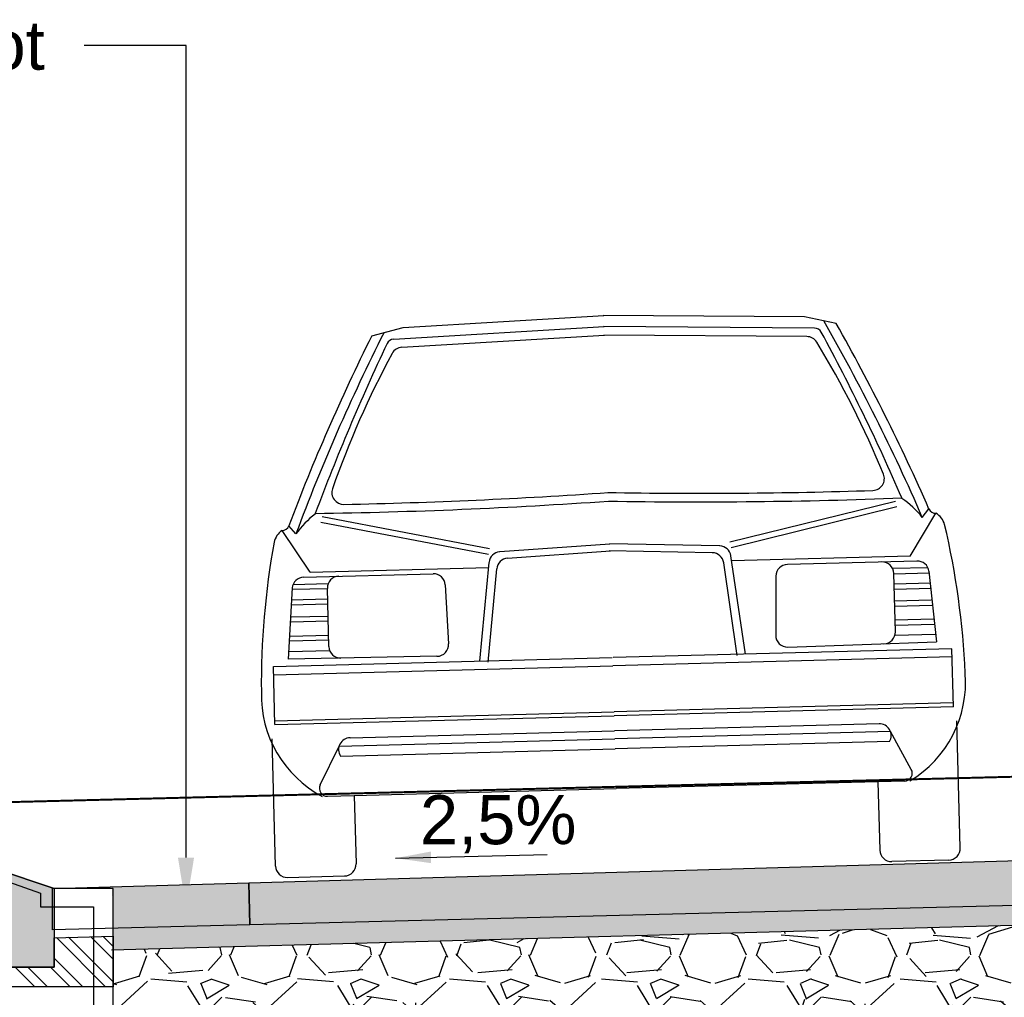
# Model space of a CAD drawing. Header units: metres. Extents: x 8 to 122, y -18 to 26.
# Tile 24 of 54: x 16.05 to 18.55, y 11.14 to 13.62. Entities that reach past the tile are written whole.
import ezdxf
from ezdxf import colors
from ezdxf.entities.mleader import LeaderData, LeaderLine
from ezdxf.math import Vec2, Vec3

# ---------------------------------------------------------------- set-up
doc = ezdxf.new("R2010")
doc.units = ezdxf.units.M
doc.header["$PDMODE"] = 1
doc.linetypes.add('ACAD_ISO02W100', pattern=[15, 12, -3])
doc.layers.add('N-WE-AL-DETAIL-G', color=7, linetype='Continuous')
doc.layers.add('X-XX-AL-AANKLEDING-T25', color=7, linetype='Continuous', lineweight=25)
doc.styles.add('NLCS_ISO', font='arial.ttf')
doc.styles.add('ROMANS', font='romans.shx', dxfattribs={"width": 0.9})
doc.styles.get("Standard").update_dxf_attribs({"font": 'arial.ttf'})
doc.dimstyles.new('1_50', dxfattribs={"dimscale": 0.05, "dimtxt": 1.8, "dimasz": 1.8, "dimexe": 1.8, "dimexo": 0.625, "dimgap": 0.9, "dimtad": 1, "dimlfac": -1, "dimzin": 0, "dimdsep": 46, "dimtxsty": 'ROMANS', "dimcen": 0.9, "dimse1": 1, "dimse2": 1, "dimadec": 0, "dimazin": 0, "dimtfac": 1, "dimtix": 1, "dimtofl": 0, "dimtmove": 2, "dimatfit": 3, "dimfxl": 1, "dimtolj": 1, "dimtzin": 0, "dimarcsym": 0})
doc.dimstyles.new('NLCS_1-50', dxfattribs={"dimscale": 0.05, "dimtxt": 2.5, "dimasz": 2.5, "dimexe": 1.25, "dimexo": 0.625, "dimtad": 1, "dimtxsty": 'Standard', "dimblk": 'OBLIQUE', "dimcen": 0, "dimse1": 1, "dimse2": 1, "dimadec": 0, "dimazin": 0, "dimtfac": 1, "dimtmove": 0, "dimatfit": 3, "dimfxl": 1, "dimarcsym": 0})

# ---------------------------------------------------------------- blocks, each defined once
blk = doc.blocks.new('auto-v18_1')
at = {"color": 0, "linetype": 'Continuous'}
for p, q in [((0.330249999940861, 1.390549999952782), (0.8415399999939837, 1.407729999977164)), ((1.351389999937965, 1.390549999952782), (0.8401000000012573, 1.407729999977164)), ((0.2500699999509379, 1.371299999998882), (0.330249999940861, 1.390549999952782)), ((0.3057399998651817, 1.361509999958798), (0.8415399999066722, 1.379509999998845)), ((1.375899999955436, 1.361509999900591), (0.8400999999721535, 1.379509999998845)), ((1.431569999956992, 1.371299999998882), (1.351389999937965, 1.390549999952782)), ((0.3259199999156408, 1.340380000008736), (0.841539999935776, 1.357709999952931)), ((1.355719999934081, 1.34037999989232), (0.8401000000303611, 1.357709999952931)), ((0.1115999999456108, 0.9153299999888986), (0.5351699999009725, 0.8227799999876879)), ((1.570039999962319, 0.9153300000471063), (1.146469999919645, 0.8227799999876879)), ((0.07751999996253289, 0.7749900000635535), (0.009279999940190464, 0.8824899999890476)), ((0.04418999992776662, 0.8730600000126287), (0.02676999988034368, 0.8939599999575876)), ((0.1085100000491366, 0.9011799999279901), (0.5320799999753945, 0.8086299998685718)), ((1.573129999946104, 0.9011799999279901), (1.149559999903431, 0.8086299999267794)), ((1.604119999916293, 0.7749900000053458), (1.672359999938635, 0.88248999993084)), ((1.637449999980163, 0.8730599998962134), (1.654869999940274, 0.8939599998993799)), ((0.5615499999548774, 0.8141199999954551), (0.8415399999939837, 0.8270500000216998)), ((1.120089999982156, 0.8141199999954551), (0.8400999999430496, 0.8270499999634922)), ((0.5804999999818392, 0.7971200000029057), (0.8423699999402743, 0.809209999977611)), ((1.10113999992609, 0.7971200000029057), (0.8392699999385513, 0.809209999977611)), ((0.5031199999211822, 0.5371499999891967), (0.5331399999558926, 0.787720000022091)), ((1.178519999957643, 0.5371499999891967), (1.148499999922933, 0.787720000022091)), ((0.06081999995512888, 0.7623599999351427), (0.3903199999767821, 0.7623599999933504)), ((0.07751999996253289, 0.7749900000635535), (0.5311899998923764, 0.7749900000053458)), ((0.524269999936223, 0.5339499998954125), (0.5520899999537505, 0.7706599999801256)), ((1.157369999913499, 0.5339499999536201), (1.129549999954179, 0.7706600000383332)), ((1.604119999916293, 0.7749900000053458), (1.150449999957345, 0.7749900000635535)), ((1.620819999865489, 0.7623599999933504), (1.291319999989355, 0.7623599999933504)), ((0.03101999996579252, 0.7357900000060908), (0.0162499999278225, 0.5552499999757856)), ((0.1203699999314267, 0.7315099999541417), (0.03052000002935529, 0.7315099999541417)), ((0.03340999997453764, 0.744559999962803), (0.1229699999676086, 0.744559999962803)), ((0.1203699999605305, 0.5841099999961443), (0.1203699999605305, 0.732359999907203)), ((0.4202899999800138, 0.7337100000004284), (0.424689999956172, 0.5836099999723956)), ((1.261349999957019, 0.7337100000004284), (1.256949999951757, 0.5836099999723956)), ((1.648229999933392, 0.7445600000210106), (1.558669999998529, 0.744559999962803)), ((1.561269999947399, 0.5841099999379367), (1.561269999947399, 0.732359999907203)), ((1.561269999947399, 0.7315099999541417), (1.651119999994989, 0.7315099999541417)), ((1.650619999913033, 0.7357899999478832), (1.665389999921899, 0.5552499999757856)), ((0.02750999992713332, 0.7053999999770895), (0.1203700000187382, 0.7053999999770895)), ((1.654129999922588, 0.7053999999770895), (1.561269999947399, 0.7053999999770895)), ((0.1203700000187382, 0.6923500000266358), (0.02599999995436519, 0.6923499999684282)), ((1.561269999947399, 0.6923500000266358), (1.655639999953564, 0.6923499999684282)), ((0.02750999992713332, 0.6619899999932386), (0.1203699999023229, 0.6619899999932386)), ((1.654129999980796, 0.6619899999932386), (1.561269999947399, 0.6619899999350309)), ((0.1203699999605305, 0.6489399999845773), (0.02599999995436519, 0.6489399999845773)), ((1.561269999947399, 0.6489399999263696), (1.655639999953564, 0.6489399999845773)), ((0.02298999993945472, 0.6136900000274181), (0.1203699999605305, 0.6136899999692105)), ((1.658649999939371, 0.6136899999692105), (1.561269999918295, 0.6136900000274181)), ((0.1203699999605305, 0.6006399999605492), (0.02148999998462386, 0.6006399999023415)), ((1.561269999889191, 0.6006399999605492), (1.660149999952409, 0.6006399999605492)), ((0.3944599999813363, 0.5522599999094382), (0.0162499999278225, 0.5552499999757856)), ((0.01846999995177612, 0.5745400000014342), (0.1219400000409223, 0.5745399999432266)), ((1.287179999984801, 0.5522599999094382), (1.665389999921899, 0.5552499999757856)), ((1.663169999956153, 0.5745400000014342), (1.559699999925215, 0.5745400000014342)), ((-0.02199999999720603, 0.5371499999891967), (0.8392299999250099, 0.537149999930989)), ((-0.02200000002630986, 0.3894399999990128), (-0.02199999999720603, 0.5371499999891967)), ((1.703639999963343, 0.5371499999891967), (0.8424099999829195, 0.5371499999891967)), ((1.703639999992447, 0.3894399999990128), (1.703639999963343, 0.5371499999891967)), ((-0.02200000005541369, 0.516399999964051), (0.8408199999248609, 0.5163999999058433)), ((1.703640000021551, 0.516399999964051), (0.8408199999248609, 0.5163999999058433)), ((-0.02200000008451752, 0.399440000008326), (0.8408199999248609, 0.399440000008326)), ((-0.02200000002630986, 0.3894399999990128), (0.8408199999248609, 0.3894399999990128)), ((1.703639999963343, 0.3994399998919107), (0.8408199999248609, 0.399440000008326)), ((1.703639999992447, 0.3894399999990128), (0.8408199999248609, 0.3894399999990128)), ((-0.03000000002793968, 0.02999999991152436), (-0.03000000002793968, 0.3531399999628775)), ((0.1681199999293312, 0.3511599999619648), (0.84085999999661, 0.3511600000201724)), ((1.513520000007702, 0.3511599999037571), (0.8407799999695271, 0.3511600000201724)), ((1.711639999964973, 0.02999999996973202), (1.711639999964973, 0.3531399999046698)), ((0.08908999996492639, 0.2329899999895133), (0.1395599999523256, 0.3303499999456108)), ((0.1395599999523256, 0.3303499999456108), (0.84085999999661, 0.3303500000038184)), ((1.542079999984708, 0.3303499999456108), (0.8407799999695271, 0.3303499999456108)), ((1.592549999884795, 0.2329899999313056), (1.542079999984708, 0.3303499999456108)), ((0.1428299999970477, 0.305019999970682), (0.84085999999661, 0.3050199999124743)), ((1.538809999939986, 0.305019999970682), (0.8407799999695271, 0.305019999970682)), ((0.1068399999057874, 0.2037899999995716), (0.1747899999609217, 0.2037899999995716)), ((0.1747899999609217, 0.2037899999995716), (0.1747899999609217, 0.02999999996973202)), ((0.1747899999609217, 0.2037899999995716), (0.8408199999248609, 0.2037899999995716)), ((1.506849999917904, 0.2037899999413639), (0.8408199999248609, 0.2037899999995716)), ((1.574799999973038, 0.2037899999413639), (1.506849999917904, 0.2037899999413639)), ((1.506849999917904, 0.2037899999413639), (1.506849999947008, 0.02999999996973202)), ((0, 0), (0.1447899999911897, 5.820766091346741e-11)), ((1.681640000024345, 0), (1.53684999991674, 5.820766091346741e-11))]:
    blk.add_line(p, q, dxfattribs=at)
for centre, radius, start, end in [((4.792978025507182, -1.044691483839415), 5.121400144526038, 151.7515444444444, 158.0091694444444), ((-3.11133802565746, -1.044691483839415), 5.121400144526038, 21.99083055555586, 28.24845555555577), ((4.792978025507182, -1.044691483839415), 5.145395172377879, 151.9951777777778, 157.8684138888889), ((0.3064143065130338, 1.341524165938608), 0.02, 91.92399722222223, 153.1203694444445), ((1.375225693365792, 1.341524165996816), 0.02, 26.87963055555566, 88.07600277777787), ((-3.11133802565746, -1.044691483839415), 5.145395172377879, 22.13158611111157, 28.00482222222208), ((5.170081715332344, -1.123781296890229), 5.472796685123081, 153.1203694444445, 158.03035), ((0.3269242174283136, 1.310403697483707), 0.03000000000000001, 91.92399722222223, 150.1047), ((1.35471578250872, 1.310403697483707), 0.03000000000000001, 29.89530000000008, 88.07600277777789), ((-3.488441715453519, -1.123781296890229), 5.472796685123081, 21.96965000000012, 26.87963055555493), ((2.344627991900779, 0.1503928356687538), 2.357392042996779, 150.1047, 159.2545916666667), ((-0.662987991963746, 0.1503928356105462), 2.357392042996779, 20.74540833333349, 29.89530000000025), ((0.1681356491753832, 0.9747924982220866), 0.03000000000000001, 159.2545944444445, 269.6267583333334), ((1.513504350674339, 0.9747924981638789), 0.03000000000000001, 270.3732416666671, 20.74540555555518), ((0.2557000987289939, 14.41646329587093), 13.47195600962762, 269.6267583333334, 272.4923527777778), ((1.425939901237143, 14.41646329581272), 13.47195600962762, 267.5076472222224, 270.3732416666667), ((0.2557000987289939, 14.41646329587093), 13.49374752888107, 269.3163944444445, 272.4854361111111), ((1.425939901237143, 14.41646329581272), 13.49374752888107, 267.5145638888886, 270.6836055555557), ((0.2420223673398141, 0.7213338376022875), 0.2493141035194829, 126.1622833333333, 142.5138305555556), ((1.439617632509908, 0.7213338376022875), 0.2493141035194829, 37.48616944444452, 53.83771666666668), ((0.03377048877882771, 0.8424124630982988), 0.0469694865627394, 121.4248638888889, 166.3578333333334), ((0.009825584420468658, 0.9007348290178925), 0.01825025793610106, 268.2917388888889, 338.2065138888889), ((1.671814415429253, 0.9007348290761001), 0.01825025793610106, 201.7934861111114, 271.7082611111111), ((1.647869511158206, 0.8424124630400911), 0.0469694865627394, 13.64216666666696, 58.57513611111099), ((1.981010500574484, 0.4379964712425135), 2.035736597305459, 168.223175, 178.9976666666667), ((-0.299370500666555, 0.4379964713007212), 2.035736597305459, 1.00233333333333, 11.77682499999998), ((0.5628909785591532, 0.7839528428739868), 0.03000000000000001, 94.02838055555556, 171.3846), ((1.118749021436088, 0.7839528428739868), 0.03000000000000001, 8.615399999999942, 85.97161944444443), ((0.5818835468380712, 0.7671594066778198), 0.03000000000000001, 92.64262222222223, 173.2965416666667), ((1.099756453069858, 0.7671594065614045), 0.03000000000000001, 6.703458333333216, 87.35737777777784), ((0.06081785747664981, 0.732358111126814), 0.03000000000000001, 90, 173.4182472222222), ((0.1503736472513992, 0.732358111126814), 0.03000000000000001, 90, 180), ((0.3903178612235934, 0.7323581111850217), 0.03000000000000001, 2.582944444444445, 90), ((1.291322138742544, 0.732358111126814), 0.03000000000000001, 90, 177.4170555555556), ((1.531266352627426, 0.7323581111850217), 0.03000000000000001, 0, 90), ((1.620822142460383, 0.7323581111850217), 0.03000000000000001, 6.581752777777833, 90), ((0.1503736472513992, 0.5841148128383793), 0.03000000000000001, 180, 269.512375), ((0.3947179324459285, 0.5822643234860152), 0.03000000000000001, 269.512375, 2.582947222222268), ((1.286922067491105, 0.5822643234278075), 0.03000000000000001, 177.4170527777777, 270.4876249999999), ((1.531266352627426, 0.5841148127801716), 0.03000000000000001, 270.4876250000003, 0), ((0.2368941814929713, 0.4578895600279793), 0.2917325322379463, 176.9114416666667, 240.5742055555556), ((1.444745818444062, 0.457889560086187), 0.2917325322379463, 299.4257944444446, 3.088558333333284), ((0.1681146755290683, 0.3211646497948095), 0.03000000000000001, 90, 212.3871138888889), ((1.513525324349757, 0.3211646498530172), 0.03000000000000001, 327.6128861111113, 90), ((0.1068431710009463, 0.2237926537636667), 0.02, 152.5978194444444, 270), ((1.574796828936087, 0.2237926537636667), 0.02, 270, 27.40218055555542), ((-4.037981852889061e-06, 0.03000009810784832), 0.03000000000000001, 180, 270), ((0.144790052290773, 0.03000009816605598), 0.03000000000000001, 270, 0), ((1.536849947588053, 0.03000009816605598), 0.03000000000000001, 180, 270), ((1.68164403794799, 0.03000009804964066), 0.03000000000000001, 270, 0)]:
    blk.add_arc(centre, radius, start, end, dxfattribs=at)
blk.add_point((1.730819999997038, -0.006210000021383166), dxfattribs=at)
blk = doc.blocks.new('Combikolk_dwp')
at = {"color": 0}
blk.add_lwpolyline([(-0.2844364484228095, -0.9000000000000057), (-0.2844364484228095, -0.04999999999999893), (-0.1344364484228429, -0.04999999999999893), (0.01556355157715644, 0), (0.06556355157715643, 0), (0.06556355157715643, -0.9000000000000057)], close=True, dxfattribs=at)
blk.add_lwpolyline([(-0.2344364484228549, -0.09689361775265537), (-0.2344364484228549, -0.7049999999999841, 0.9999999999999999), (0.01556355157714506, -0.7049999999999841), (0.01556355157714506, -0.02393887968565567), (0.008949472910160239, -0.02393887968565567), (-0.09943644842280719, -0.06252735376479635), (-0.09943644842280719, -0.09689361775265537)], format="xyb", close=True, dxfattribs=at)
for radius in [0.08, 0.075]:
    blk.add_circle((-0.1094364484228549, -0.4499999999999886), radius, dxfattribs=at)
blk = doc.blocks.new('_Oblique')
at = {"color": 0, "linetype": 'ByBlock', "lineweight": -2}
blk.add_line((-0.5, -0.5), (0.5, 0.5), dxfattribs=at)
blk = doc.blocks.new('*D61')
at = {"layer": 'Defpoints', "color": 0, "transparency": 16777216}
for p in [(13.62920910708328, 11.50831065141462), (16.13004397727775, 11.40359397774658), (16.13004397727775, 7.557925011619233)]:
    blk.add_point(p, dxfattribs=at)
at = {"layer": 'N-WE-AL-DETAIL-G', "color": 0, "lineweight": -2, "transparency": 16777216}
blk.add_line((13.62920910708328, 7.557925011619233), (16.13004397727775, 7.557925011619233), dxfattribs=at)
at = {"layer": 'N-WE-AL-DETAIL-G', "color": 0, "lineweight": -2, "transparency": 16777216, "xscale": 0.125, "yscale": 0.125, "zscale": 0.125, "rotation": 180}
blk.add_blockref('_Oblique', (13.62920910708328, 7.557925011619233), dxfattribs=at)
at = {"layer": 'N-WE-AL-DETAIL-G', "color": 0, "lineweight": -2, "transparency": 16777216, "xscale": 0.125, "yscale": 0.125, "zscale": 0.125}
blk.add_blockref('_Oblique', (16.13004397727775, 7.557925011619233), dxfattribs=at)
at = {"layer": 'N-WE-AL-DETAIL-G', "color": 0, "transparency": 16777216, "insert": (14.87962654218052, 7.653806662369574), "char_height": 0.125, "attachment_point": 5}
blk.add_mtext('Parkeerstrook / boom', dxfattribs=at)
blk = doc.blocks.new('*D78')
at = {"layer": 'Defpoints', "color": 0, "transparency": 16777216}
for p in [(16.13004397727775, 11.39766483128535), (21.63366276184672, 11.39814325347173), (21.63366276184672, 7.557446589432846)]:
    blk.add_point(p, dxfattribs=at)
at = {"layer": 'N-WE-AL-DETAIL-G', "color": 0, "lineweight": -2, "transparency": 16777216}
blk.add_line((16.13004397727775, 7.557446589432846), (21.63366276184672, 7.557446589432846), dxfattribs=at)
at = {"layer": 'N-WE-AL-DETAIL-G', "color": 0, "lineweight": -2, "transparency": 16777216, "xscale": 0.125, "yscale": 0.125, "zscale": 0.125, "rotation": 180}
blk.add_blockref('_Oblique', (16.13004397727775, 7.557446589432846), dxfattribs=at)
at = {"layer": 'N-WE-AL-DETAIL-G', "color": 0, "lineweight": -2, "transparency": 16777216, "xscale": 0.125, "yscale": 0.125, "zscale": 0.125}
blk.add_blockref('_Oblique', (21.63366276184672, 7.557446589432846), dxfattribs=at)
at = {"layer": 'N-WE-AL-DETAIL-G', "color": 0, "transparency": 16777216, "insert": (18.88185336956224, 7.669571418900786), "char_height": 0.125, "attachment_point": 5}
blk.add_mtext('Rijbaan', dxfattribs=at)
blk = doc.blocks.new('*D68')
at = {"layer": 'Defpoints', "color": 0, "transparency": 16777216}
for p in [(15.93004397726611, 11.47026064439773), (16.13448042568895, 11.40359397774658), (16.13448042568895, 8.079914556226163)]:
    blk.add_point(p, dxfattribs=at)
at = {"layer": 'N-WE-AL-DETAIL-G', "color": 0, "lineweight": -2, "transparency": 16777216}
for p, q in [((15.93004397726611, 8.079914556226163), (16.13448042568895, 8.079914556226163)), ((16.13448042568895, 8.079914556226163), (16.64624713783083, 8.079914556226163))]:
    blk.add_line(p, q, dxfattribs=at)
at = {"layer": 'N-WE-AL-DETAIL-G', "color": 0, "lineweight": -2, "transparency": 16777216, "xscale": 0.125, "yscale": 0.125, "zscale": 0.125, "rotation": 180}
blk.add_blockref('_Oblique', (15.93004397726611, 8.079914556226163), dxfattribs=at)
at = {"layer": 'N-WE-AL-DETAIL-G', "color": 0, "lineweight": -2, "transparency": 16777216, "xscale": 0.125, "yscale": 0.125, "zscale": 0.125}
blk.add_blockref('_Oblique', (16.13448042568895, 8.079914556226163), dxfattribs=at)
at = {"layer": 'N-WE-AL-DETAIL-G', "color": 0, "transparency": 16777216, "insert": (16.45286378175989, 8.186283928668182), "char_height": 0.125, "attachment_point": 5}
blk.add_mtext('0,20', dxfattribs=at)
blk = doc.blocks.new('*D69')
at = {"layer": 'Defpoints', "color": 0, "transparency": 16777216}
for p in [(18.88185336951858, 11.49943498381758), (16.13448042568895, 11.41433149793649), (18.88185336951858, 8.079914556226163)]:
    blk.add_point(p, dxfattribs=at)
at = {"layer": 'N-WE-AL-DETAIL-G', "color": 0, "lineweight": -2, "transparency": 16777216}
blk.add_line((16.13448042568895, 8.079914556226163), (18.88185336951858, 8.079914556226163), dxfattribs=at)
at = {"layer": 'N-WE-AL-DETAIL-G', "color": 0, "lineweight": -2, "transparency": 16777216, "xscale": 0.125, "yscale": 0.125, "zscale": 0.125, "rotation": 180}
blk.add_blockref('_Oblique', (16.13448042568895, 8.079914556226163), dxfattribs=at)
at = {"layer": 'N-WE-AL-DETAIL-G', "color": 0, "lineweight": -2, "transparency": 16777216, "xscale": 0.125, "yscale": 0.125, "zscale": 0.125}
blk.add_blockref('_Oblique', (18.88185336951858, 8.079914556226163), dxfattribs=at)
at = {"layer": 'N-WE-AL-DETAIL-G', "color": 0, "transparency": 16777216, "insert": (17.50816689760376, 8.186283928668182), "char_height": 0.125, "attachment_point": 5}
blk.add_mtext('2,75', dxfattribs=at)
blk = doc.blocks.new('Geleideband_5-20x25_a')
at = {"layer": 'N-WE-AL-DETAIL-G'}
h = blk.add_hatch(color=252, dxfattribs=at)
h.dxf.hatch_style = 1
h.paths.add_polyline_path([(0.2000000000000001, -0.25), (0, -0.25), (0, 0), (0.05000000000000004, 0), (0.2000000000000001, -0.04999999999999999)])
at = {"layer": 'N-WE-AL-DETAIL-G', "linetype": 'Continuous'}
h = blk.add_hatch(dxfattribs=at)
h.set_pattern_fill('STEEL', color=252, scale=0.02, angle=90, style=0)
h.set_pattern_definition([(135, (-16.71000581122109, -10.69827768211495), (-0.04490128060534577, -0.04490128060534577), []), (135, (-16.74175581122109, -10.69827768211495), (-0.04490128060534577, -0.04490128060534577), [])])
h.paths.add_polyline_path([(0.0002026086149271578, -0.3000000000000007), (0, -0.25), (0.2000000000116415, -0.25), (0.2000000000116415, -0.1752674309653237), (0.3500000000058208, -0.1714750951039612), (0.3499999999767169, -0.3000000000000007)])
blk.add_lwpolyline([(0.2000000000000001, -0.25), (0, -0.25), (0, 0), (0.05000000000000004, 0), (0.2000000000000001, -0.04999999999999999)], close=True)
blk.add_lwpolyline([(0.0002026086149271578, -0.3000000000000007), (0, -0.25), (0.2000000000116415, -0.25), (0.2000000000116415, -0.1752674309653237), (0.3500000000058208, -0.1714750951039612), (0.3499999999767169, -0.3000000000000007)], close=True, dxfattribs=at)

msp = doc.modelspace()

# ---------------------------------------------------------------- hatches: boundary and pattern name
at = {"true_color": 0xb97150}
h = msp.add_hatch(color=13, dxfattribs=at)
h.dxf.hatch_style = 1
h.paths.add_polyline_path([(16.63254503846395, 11.32132517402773), (16.28448042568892, 11.31252532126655), (16.28142451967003, 11.41856616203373), (16.62983272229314, 11.42860665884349)])
at = {"layer": 'N-WE-AL-DETAIL-G', "true_color": 0x45291c}
h = msp.add_hatch(color=19, dxfattribs=at)
h.dxf.hatch_style = 1
h.paths.add_polyline_path([(18.88185336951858, 11.37819272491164), (21.13116170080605, 11.32132517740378), (21.13387401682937, 11.42860666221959), (18.88185336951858, 11.49350583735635), (16.62982840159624, 11.42860653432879), (16.63254503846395, 11.32132517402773)])
at = {"layer": 'N-WE-AL-DETAIL-G', "linetype": 'Continuous'}
h = msp.add_hatch(dxfattribs=at)
h.set_pattern_fill('AR-SAND', color=252, scale=0.001, angle=45, style=0)
h.set_pattern_definition([(82.50000000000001, (19.05735505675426, 11.18560942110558), (-0.03573813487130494, 0.0334753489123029), [0, -0.03860799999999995, 0, -0.04317999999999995, 0, -0.04127499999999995]), (52.49999999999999, (19.05735505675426, 11.18560942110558), (-0.01890109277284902, 0.08247328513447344), [0, -0.020828, 0, -0.034798, 0, -0.013335]), (12.5, (19.03526362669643, 11.16351799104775), (0.05582998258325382, 0.05603323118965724), [0, -0.0127, 0, -0.04572, 0, -0.05969]), (2.499999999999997, (19.03526362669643, 11.16351799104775), (0.03822811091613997, 0.06975507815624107), [0, -0.00635, 0, -0.029972, 0, -0.03429])])
h.paths.add_polyline_path([(18.88185336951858, 11.32819272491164), (21.47922631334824, 11.25722248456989), (21.47922631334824, 11.31252532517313), (18.88185336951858, 11.37819272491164), (16.28448042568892, 11.31264654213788), (16.28448042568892, 11.2572224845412)])
h = msp.add_hatch(dxfattribs=at)
h.set_pattern_fill('GRAVEL', color=252, scale=0.015, style=0)
h.set_pattern_definition([(228.0127875, (21.89233644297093, 10.86102908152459), (-3.048000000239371, -3.428999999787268), [0.051258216, -5.07457254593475]), (184.969741, (21.85804644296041, 10.82292908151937), (4.571999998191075, 0.3810000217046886), [0.08796070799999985, -8.708107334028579]), (132.5104471, (21.77041644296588, 10.81530908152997), (3.810000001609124, -4.190999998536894), [0.062022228, -6.140208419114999]), (267.273689, (21.62182644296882, 10.72005908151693), (0.3810000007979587, 7.619999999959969), [0.08010067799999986, -7.92996561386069]), (292.83365418, (21.61801644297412, 10.64004908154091), (-1.905000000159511, 4.571999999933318), [0.07854505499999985, -7.77597116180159]), (357.2736889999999, (21.64849644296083, 10.56765908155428), (-7.619999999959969, 0.3810000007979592), [0.08010067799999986, -7.92996561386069]), (37.69424047, (21.72850644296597, 10.56384908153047), (-4.952999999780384, -3.810000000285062), [0.105929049, -10.48696729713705]), (72.25532837, (21.8123264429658, 10.6286190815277), (2.667000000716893, 8.381999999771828), [0.100007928, -9.90078849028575]), (121.42956562, (21.84280644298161, 10.72386908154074), (-3.048000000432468, 4.952999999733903), [0.08037195, -7.956831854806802]), (175.2363583, (21.8008964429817, 10.79244908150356), (4.190999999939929, -0.3810000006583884), [0.09175699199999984, -4.49609054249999]), (222.3974378, (21.70945644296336, 10.80006908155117), (-4.571999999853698, -4.191000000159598), [0.118661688, -11.74751587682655]), (138.81407483, (21.99901644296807, 10.71624908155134), (-2.666999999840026, 2.286000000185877), [0.04050068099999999, -4.0095848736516]), (171.4692344, (21.96853644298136, 10.74291908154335), (4.953000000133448, -0.7619999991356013), [0.07705229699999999, -7.628195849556]), (225, (21.89233644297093, 10.75434908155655), (-5.329070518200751e-17, -0.3810000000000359), [0.053881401, -0.4849339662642]), (203.19859051, (21.86566644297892, 10.80006908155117), (1.905000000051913, 0.7619999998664), [0.02901619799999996, -2.872593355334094]), (291.80140949, (21.83899644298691, 10.78863908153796), (-0.3810000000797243, 1.142999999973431), [0.041034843, -2.0107129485]), (30.96375653, (21.85423644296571, 10.75053908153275), (1.143000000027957, 0.7619999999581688), [0.06664794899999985, -2.154944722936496]), (161.56505118, (21.91138644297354, 10.78482908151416), (0.7620000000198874, -0.380999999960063), [0.048193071, -1.1566347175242]), (16.389540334, (21.61801644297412, 10.78863908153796), (3.810000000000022, 1.143000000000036), [0.06751320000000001, -6.68382400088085]), (70.34617594, (21.68278644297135, 10.80768908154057), (-1.524000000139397, -4.190999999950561), [0.056639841, -5.607332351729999]), (293.19859051, (21.91138644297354, 10.86102908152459), (-0.7619999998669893, 1.905000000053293), [0.05803201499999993, -2.843577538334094]), (343.6104596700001, (21.93424644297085, 10.80768908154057), (-3.810000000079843, 1.142999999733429), [0.06751319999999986, -6.68382400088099]), (339.44395478, (21.61801644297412, 10.55241908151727), (-1.904999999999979, 0.7620000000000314), [0.06510527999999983, -3.190160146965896]), (294.7751406, (21.67897644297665, 10.52955908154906), (-1.90500000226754, 4.190999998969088), [0.05455081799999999, -5.400539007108]), (66.80140949, (21.91519644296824, 10.48002908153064), (0.7619999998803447, 1.905000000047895), [0.05803201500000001, -2.843577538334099]), (17.35402464, (21.93805644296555, 10.53336908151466), (-4.952999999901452, -1.524000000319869), [0.06386741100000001, -6.322856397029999]), (69.44395478, (21.72850644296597, 10.48002908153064), (-0.7620000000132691, -1.904999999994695), [0.03255263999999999, -3.2227127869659]), (101.309932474, (21.89233644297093, 10.48002908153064), (-0.38100000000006, 1.524000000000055), [0.01942719, -1.9232992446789]), (165.963756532, (21.88852644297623, 10.49907908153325), (1.142999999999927, -0.3809999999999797), [0.078545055, -1.49235818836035]), (186.00900596, (21.8123264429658, 10.51812908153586), (3.809999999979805, 0.381000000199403), [0.07279004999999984, -7.20620472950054]), (303.69006753, (21.85423644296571, 10.71624908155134), (-0.3810000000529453, 0.7619999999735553), [0.054948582, -1.318766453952]), (353.15722659, (21.88471644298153, 10.67052908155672), (6.477000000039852, -0.761999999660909), [0.095933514, -9.49740135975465]), (60.9453959, (21.97996644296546, 10.65909908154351), (-1.524000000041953, -2.666999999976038), [0.039226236, -3.883408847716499]), (90, (21.99901644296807, 10.69338908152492), (-0.3809999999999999, 0.3809999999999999), [0.02286, -0.35814]), (120.25643716, (21.8047064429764, 10.52955908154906), (1.523999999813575, -2.667000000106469), [0.052930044, -5.240091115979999]), (48.01278749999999, (21.77803644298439, 10.57527908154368), (3.048000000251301, 3.428999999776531), [0.102516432, -5.023314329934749]), (0, (21.84661644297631, 10.65147908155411), (0.3809999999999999, 0.3809999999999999), [0.09906, -0.28194]), (325.3048465, (21.94567644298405, 10.65147908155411), (3.81000000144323, -2.666999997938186), [0.060241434, -5.963897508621]), (254.0546040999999, (21.99520644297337, 10.61718908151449), (-0.3809999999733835, -1.524000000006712), [0.05547436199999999, -2.7182475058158]), (207.64597536, (21.97996644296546, 10.56384908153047), (-7.239000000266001, -3.809999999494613), [0.09032176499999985, -8.94186966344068]), (175.42607874, (21.89995644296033, 10.52193908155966), (-4.952999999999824, 0.3809999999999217), [0.09555441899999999, -9.459876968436])])
h.paths.add_polyline_path([(18.88185336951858, 11.02819272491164), (21.47922631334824, 10.95722248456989), (21.47922631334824, 11.2571012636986), (18.88185336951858, 11.32819272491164), (16.28448042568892, 11.2572224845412), (16.28448042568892, 10.9572224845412)])

# ---------------------------------------------------------------- linework, layer by layer
at = {"layer": 'N-WE-AL-DETAIL-G', "color": 42, "linetype": 'ACAD_ISO02W100', "ltscale": 0.01, "const_width": 0.005, "flags": 128}
msp.add_lwpolyline([(10.2289270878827, 11.61250063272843), (11.45326200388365, 11.60163204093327), (11.50326200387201, 11.55163204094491), (13.30198311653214, 11.5007440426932), (13.32198311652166, 11.60074404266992), (13.59132377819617, 11.60276941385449), (13.60642340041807, 11.65043492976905), (14.60727007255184, 11.64147779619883), (14.63316250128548, 11.59870418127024), (18.88185336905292, 11.70600247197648)], dxfattribs=at)
at = {"layer": 'N-WE-AL-DETAIL-G', "linetype": 'Continuous'}
for points in [[(16.62983272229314, 11.42860665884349), (18.88185336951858, 11.49350583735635), (21.13387401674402, 11.42860665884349), (21.13116170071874, 11.32132517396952), (18.88185336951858, 11.37819272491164), (16.63254503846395, 11.32132517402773)], [(16.13004397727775, 11.41420364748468), (16.62983272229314, 11.42860665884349), (16.63254503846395, 11.32132517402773), (16.13004397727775, 11.30862082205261)]]:
    msp.add_lwpolyline(points, close=True, dxfattribs=at)
msp.add_lwpolyline([(21.48366276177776, 11.2571012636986), (18.88185336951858, 11.32819272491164), (16.2800439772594, 11.25710126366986)], dxfattribs=at)

# ---------------------------------------------------------------- block references
at = {"layer": 'N-WE-AL-DETAIL-G', "color": 252, "linetype": 'Continuous', "lineweight": 0, "rotation": 1.511595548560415}
msp.add_blockref('auto-v18_1', (16.72828961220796, 11.44205379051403), dxfattribs=at)
at = {"layer": 'N-WE-AL-DETAIL-G', "xscale": -1}
msp.add_blockref('Combikolk_dwp', (16.00004397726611, 11.46433149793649), dxfattribs=at)
at = {"layer": 'N-WE-AL-DETAIL-G'}
msp.add_blockref('Geleideband_5-20x25_a', (15.93448042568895, 11.46426015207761), dxfattribs=at)

# ---------------------------------------------------------------- texts
at = {"layer": 'X-XX-AL-AANKLEDING-T25', "style": 'NLCS_ISO'}
msp.add_text('2,5%', height=0.125, dxfattribs=at).set_placement((17.06470047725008, 11.52655367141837))

# ---------------------------------------------------------------- dimensions: what is measured, and where the dimension line sits
at = {"layer": 'N-WE-AL-DETAIL-G'}
for base, p1, p2, text, picture, middle in [((16.13004397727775, 7.557925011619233), (13.62920910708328, 11.50831065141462), (16.13004397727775, 11.40359397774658), 'Parkeerstrook / boom', '*D61', (14.87962654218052, 7.653806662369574)), ((21.63366276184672, 7.557446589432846), (16.13004397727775, 11.39766483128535), (21.63366276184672, 11.39814325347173), 'Rijbaan', '*D78', (18.88185336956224, 7.669571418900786))]:
    dim = msp.add_linear_dim(base=base, p1=p1, p2=p2, text=text, dimstyle='NLCS_1-50', override={"dimzin": 0}, dxfattribs=at)
    dim.commit()
    dim.dimension.update_dxf_attribs({"geometry": picture, "text_midpoint": middle})
for base, p1, p2, picture, middle in [((18.88185336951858, 8.079914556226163), (16.13448042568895, 11.41433149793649), (18.88185336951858, 11.49943498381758), '*D69', (17.50816689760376, 8.186283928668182)), ((16.13448042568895, 8.079914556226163), (15.93004397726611, 11.47026064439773), (16.13448042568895, 11.40359397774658), '*D68', (16.45286378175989, 8.186283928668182))]:
    dim = msp.add_linear_dim(base=base, p1=p1, p2=p2, dimstyle='NLCS_1-50', override={"dimzin": 0}, dxfattribs=at)
    dim.commit()
    dim.dimension.update_dxf_attribs({"geometry": picture, "text_midpoint": middle})

# ---------------------------------------------------------------- leaders
msp.add_leader([(17.0029375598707, 11.49116194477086), (17.38821683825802, 11.50013090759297)], dimstyle='1_50', override={"dimtad": 0}, dxfattribs=at)
at = {"layer": 'X-XX-AL-AANKLEDING-T25'}
ml = msp.add_multileader_mtext('Standard', dxfattribs=at)
ml.set_content('Goot', color=256, style='NLCS_ISO')
ml.set_leader_properties()
ml.build(insert=Vec2(0, 0))
ml.multileader.update_dxf_attribs({"arrow_head_size": 0.125})
ctx = ml.context
ctx.base_point, ctx.char_height, ctx.arrow_head_size, ctx.landing_gap_size, ctx.plane_origin = Vec3(15.64255484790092, 13.55785921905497), 0.125, 0.125, 0.1, Vec3(17.71666648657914, 11.09355290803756)
ctx.text_align_type = 2
notes = []
notes.append((ctx, [(0, (1, 1, 0), (16.46987006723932, 13.55785921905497), (-1, 0), 0.2593070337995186, [(0, [(16.46987006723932, 11.36771292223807)], 0, [])])]))
ctx.mtext.insert, ctx.mtext.alignment, ctx.mtext.flow_direction = Vec3(16.1105630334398, 13.62142504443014), 3, 5
for ctx, leaders in notes:
    for number, flags, end, landing, length, lines in leaders:
        leader = LeaderData()
        leader.index, (leader.has_last_leader_line, leader.has_dogleg_vector, leader.attachment_direction) = number, flags
        leader.last_leader_point, leader.dogleg_vector, leader.dogleg_length = Vec3(end), Vec3(landing), length
        for number, points, colour, breaks in lines:
            line = LeaderLine()
            line.index, line.vertices, line.color, line.breaks = number, Vec3.list(points), colors.encode_raw_color(colour), breaks
            leader.lines.append(line)
        ctx.leaders.append(leader)

doc.saveas('drawing.dxf')
